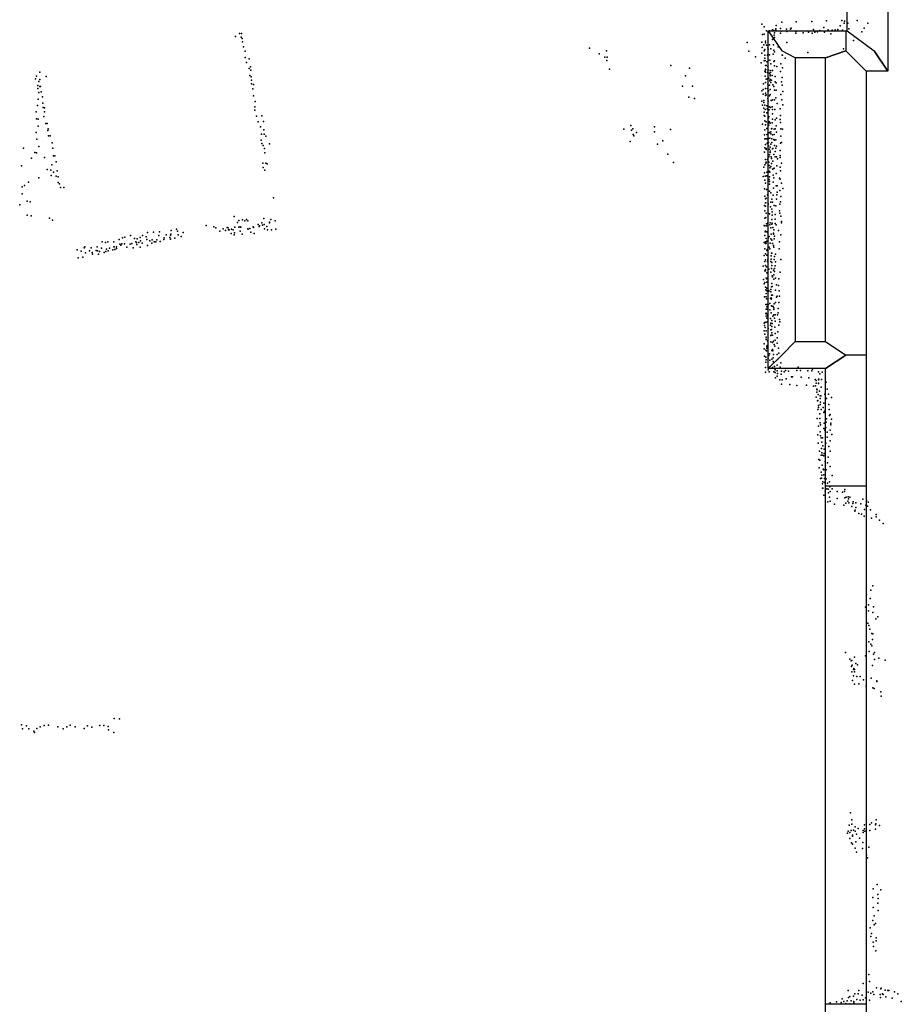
# Model space of a CAD drawing. Extents: x 6875 to 21635, y -14011 to 21863.
# Tile 15 of 16: x 17230 to 21141, y 13128 to 17497. Entities that reach past the tile are written whole.
import ezdxf

# ---------------------------------------------------------------- set-up
doc = ezdxf.new("R2010")
doc.units = 0
for name, color, linetype in [('P', 9, 'continuous'), ('ROOMS', 1, 'continuous'), ('WALLS', 3, 'continuous'), ('WINDOWS', 6, 'continuous')]:
    doc.layers.add(name, color=color, linetype=linetype)

msp = doc.modelspace()

# ---------------------------------------------------------------- linework, layer by layer
at = {"layer": 'P'}
for p in [(20522, 17477), (20611, 17486), (20674, 17488), (20744, 17489), (20809, 17492), (20877, 17494), (20887, 17482), (20889, 17490), (20904, 17481), (20945, 17493), (20993, 17482), (18206, 17436), (18215, 17435), (20532, 17466), (20533, 17433), (20543, 17448), (20557, 17447), (20557, 17447), (20570, 17452), (20576, 17449), (20578, 17438), (20584, 17456), (20585, 17450), (20586, 17471), (20605, 17458), (20605, 17437), (20608, 17446), (20632, 17455), (20633, 17445), (20649, 17455), (20653, 17459), (20673, 17444), (20673, 17437), (20706, 17439), (20730, 17441), (20745, 17437), (20751, 17454), (20757, 17442), (20770, 17443), (20779, 17449), (20797, 17462), (20800, 17442), (20817, 17452), (20829, 17434), (20834, 17451), (20848, 17452), (20858, 17448), (20859, 17454), (20870, 17470), (20880, 17450), (20908, 17457), (20966, 17443), (20977, 17459), (18188, 17422), (18213, 17419), (18218, 17413), (18219, 17399), (20457, 17396), (20523, 17398), (20526, 17431), (20539, 17402), (20539, 17394), (20565, 17427), (20569, 17409), (20577, 17429), (20579, 17418), (20633, 17396), (20929, 17404), (20935, 17421), (18223, 17377), (18230, 17357), (19758, 17371), (19801, 17346), (19833, 17359), (20465, 17357), (20523, 17349), (20524, 17374), (20531, 17385), (20533, 17359), (20536, 17365), (20543, 17384), (20549, 17372), (20550, 17366), (20556, 17385), (20562, 17367), (20574, 17385), (20575, 17362), (20579, 17354), (20595, 17377), (20727, 17352), (20885, 17368), (18231, 17329), (18236, 17307), (18249, 17324), (19826, 17331), (19835, 17316), (19837, 17331), (20494, 17332), (20520, 17305), (20533, 17314), (20535, 17326), (20536, 17339), (20537, 17316), (20544, 17310), (20547, 17339), (20550, 17317), (20556, 17341), (20558, 17317), (20563, 17301), (20573, 17344), (20575, 17312), (20579, 17315), (20607, 17301), (20612, 17340), (20614, 17340), (20626, 17326), (17320, 17264), (18249, 17281), (18254, 17288), (18255, 17273), (19846, 17278), (20118, 17294), (20201, 17282), (20536, 17268), (20538, 17294), (20539, 17278), (20539, 17264), (20540, 17274), (20542, 17294), (20547, 17263), (20549, 17290), (20550, 17274), (20556, 17260), (20559, 17271), (20561, 17262), (20568, 17272), (20570, 17271), (20579, 17292), (20589, 17290), (20605, 17267), (20614, 17283), (17301, 17234), (17305, 17246), (17315, 17223), (17320, 17232), (17348, 17245), (18251, 17250), (18257, 17244), (18258, 17229), (20184, 17248), (20537, 17246), (20539, 17219), (20541, 17233), (20547, 17235), (20554, 17238), (20558, 17226), (20559, 17252), (20560, 17248), (20560, 17232), (20562, 17218), (20565, 17228), (20568, 17250), (20581, 17245), (20582, 17221), (20586, 17217), (20609, 17222), (20612, 17240), (17311, 17205), (17311, 17191), (17315, 17174), (17320, 17201), (17323, 17201), (17326, 17177), (18259, 17212), (18265, 17190), (18268, 17210), (20171, 17202), (20215, 17202), (20523, 17181), (20528, 17187), (20530, 17213), (20538, 17192), (20539, 17171), (20547, 17191), (20549, 17211), (20550, 17206), (20552, 17182), (20556, 17207), (20559, 17187), (20571, 17208), (20575, 17201), (20578, 17184), (20586, 17185), (20612, 17207), (20615, 17178), (17313, 17144), (17331, 17154), (18268, 17159), (18275, 17134), (20198, 17153), (20224, 17148), (20522, 17135), (20529, 17166), (20531, 17138), (20531, 17129), (20538, 17160), (20542, 17163), (20549, 17148), (20550, 17136), (20550, 17136), (20557, 17159), (20559, 17165), (20564, 17138), (20570, 17142), (20579, 17141), (20585, 17150), (20606, 17165), (20611, 17142), (17303, 17088), (17309, 17116), (17333, 17126), (17334, 17107), (17341, 17106), (17341, 17088), (18273, 17111), (18274, 17095), (20525, 17117), (20531, 17105), (20533, 17086), (20536, 17117), (20537, 17098), (20544, 17084), (20545, 17115), (20546, 17102), (20555, 17097), (20556, 17111), (20561, 17107), (20568, 17110), (20570, 17099), (20580, 17098), (20590, 17125), (20603, 17101), (20615, 17119), (17305, 17057), (17312, 17055), (17337, 17068), (18281, 17069), (18289, 17044), (18304, 17071), (18312, 17045), (20532, 17072), (20535, 17048), (20536, 17069), (20541, 17044), (20552, 17062), (20552, 17039), (20553, 17067), (20553, 17046), (20557, 17042), (20568, 17039), (20570, 17079), (20570, 17055), (20581, 17053), (20588, 17060), (20604, 17054), (20605, 17072), (20605, 17041), (17304, 16997), (17313, 17025), (17346, 17036), (17353, 17036), (17355, 17005), (17357, 17013), (18299, 17022), (18314, 17009), (19910, 17011), (19941, 17028), (19944, 17007), (19950, 17012), (19967, 16996), (20047, 17022), (20047, 17000), (20117, 17010), (20526, 17033), (20536, 17009), (20539, 17030), (20544, 17014), (20554, 17029), (20556, 16996), (20560, 17038), (20562, 17000), (20565, 17013), (20567, 17014), (20577, 17011), (20582, 17012), (20586, 17026), (20588, 16998), (20607, 17012), (20614, 17011), (17307, 16967), (17358, 16982), (17366, 16981), (18302, 16963), (18303, 16989), (18315, 16989), (18322, 16980), (19939, 16957), (19951, 16987), (19955, 16982), (20083, 16960), (20534, 16986), (20535, 16968), (20540, 16969), (20544, 16988), (20544, 16969), (20552, 16952), (20553, 16970), (20555, 16995), (20558, 16971), (20562, 16990), (20566, 16969), (20567, 16952), (20570, 16986), (20575, 16965), (20577, 16987), (20579, 16962), (20584, 16964), (20606, 16980), (20609, 16952), (17248, 16927), (17298, 16908), (17315, 16934), (17374, 16951), (17377, 16927), (18305, 16948), (18311, 16939), (18316, 16925), (18338, 16946), (20060, 16944), (20534, 16909), (20535, 16929), (20538, 16943), (20541, 16926), (20541, 16921), (20546, 16949), (20552, 16937), (20556, 16922), (20559, 16931), (20560, 16913), (20563, 16945), (20569, 16924), (20571, 16925), (20578, 16939), (20582, 16912), (20584, 16927), (20588, 16936), (20603, 16916), (20605, 16949), (17283, 16883), (17305, 16906), (17340, 16885), (17380, 16893), (17386, 16893), (17392, 16867), (18318, 16906), (20105, 16900), (20130, 16864), (20538, 16876), (20541, 16865), (20547, 16876), (20551, 16890), (20554, 16888), (20554, 16865), (20556, 16897), (20559, 16907), (20564, 16889), (20565, 16881), (20571, 16869), (20576, 16899), (20581, 16888), (20587, 16888), (20592, 16880), (20603, 16894), (20603, 16886), (17239, 16849), (17353, 16832), (17368, 16829), (17373, 16853), (17381, 16821), (17397, 16827), (18309, 16861), (18311, 16841), (18318, 16829), (18322, 16861), (18328, 16858), (20531, 16842), (20536, 16853), (20540, 16861), (20544, 16821), (20555, 16850), (20555, 16825), (20558, 16840), (20562, 16846), (20565, 16859), (20570, 16834), (20575, 16836), (20577, 16838), (20589, 16849), (20603, 16842), (20605, 16827), (20609, 16861), (17315, 16795), (17370, 16806), (17392, 16802), (17401, 16799), (20528, 16801), (20534, 16817), (20536, 16785), (20537, 16803), (20543, 16804), (20548, 16804), (20555, 16788), (20557, 16820), (20557, 16799), (20557, 16779), (20558, 16820), (20573, 16807), (20576, 16796), (20586, 16815), (20600, 16794), (20604, 16790), (17242, 16756), (17252, 16762), (17269, 16776), (17401, 16775), (17407, 16769), (17411, 16752), (17427, 16753), (20534, 16747), (20538, 16772), (20543, 16743), (20556, 16767), (20556, 16736), (20572, 16776), (20574, 16750), (20586, 16760), (20590, 16760), (20602, 16739), (20609, 16772), (20615, 16748), (17241, 16725), (17263, 16692), (18357, 16706), (20535, 16714), (20538, 16702), (20541, 16705), (20547, 16720), (20563, 16729), (20566, 16701), (20572, 16718), (20587, 16701), (20589, 16720), (20590, 16732), (20607, 16713), (17231, 16676), (17277, 16689), (20534, 16673), (20535, 16649), (20538, 16669), (20539, 16685), (20540, 16684), (20550, 16680), (20550, 16679), (20561, 16667), (20562, 16688), (20567, 16657), (20570, 16688), (20577, 16672), (20584, 16671), (20601, 16649), (20602, 16679), (20605, 16689), (17264, 16630), (17281, 16627), (17363, 16616), (17376, 16608), (18182, 16623), (18202, 16606), (18219, 16609), (18229, 16604), (18237, 16610), (18243, 16605), (18314, 16615), (18344, 16610), (18363, 16604), (20535, 16616), (20540, 16619), (20542, 16638), (20550, 16638), (20557, 16635), (20567, 16611), (20568, 16645), (20568, 16630), (20581, 16612), (20582, 16633), (20602, 16638), (20606, 16625), (17902, 16561), (17926, 16567), (17930, 16559), (18057, 16584), (18091, 16578), (18101, 16573), (18133, 16569), (18144, 16562), (18151, 16575), (18155, 16574), (18157, 16564), (18159, 16564), (18170, 16567), (18177, 16564), (18185, 16576), (18196, 16597), (18203, 16577), (18208, 16578), (18212, 16577), (18243, 16569), (18244, 16568), (18251, 16571), (18266, 16578), (18267, 16575), (18289, 16588), (18292, 16580), (18294, 16582), (18304, 16596), (18307, 16586), (18315, 16588), (18316, 16569), (18326, 16580), (18330, 16565), (18338, 16598), (18339, 16595), (18347, 16564), (18367, 16567), (20533, 16584), (20535, 16583), (20543, 16591), (20543, 16582), (20549, 16596), (20558, 16587), (20560, 16595), (20562, 16573), (20566, 16590), (20568, 16594), (20571, 16575), (20575, 16565), (20582, 16592), (20586, 16587), (20596, 16562), (20610, 16601), (20610, 16595), (17672, 16522), (17686, 16529), (17697, 16532), (17722, 16539), (17739, 16526), (17751, 16524), (17765, 16531), (17766, 16516), (17775, 16539), (17791, 16534), (17795, 16522), (17798, 16553), (17808, 16516), (17818, 16520), (17824, 16554), (17839, 16520), (17848, 16539), (17851, 16555), (17870, 16522), (17872, 16529), (17880, 16543), (17896, 16531), (17900, 16541), (17900, 16523), (17901, 16546), (17918, 16528), (17933, 16542), (17947, 16535), (17955, 16552), (18118, 16558), (18169, 16549), (18182, 16542), (18184, 16551), (18208, 16558), (18218, 16546), (18255, 16554), (18270, 16549), (20535, 16540), (20537, 16556), (20538, 16558), (20541, 16526), (20545, 16555), (20548, 16554), (20550, 16528), (20555, 16535), (20563, 16524), (20564, 16545), (20567, 16518), (20574, 16550), (20574, 16546), (20577, 16525), (20578, 16536), (20606, 16542), (17486, 16476), (17516, 16484), (17520, 16489), (17540, 16471), (17548, 16485), (17570, 16473), (17574, 16489), (17576, 16472), (17593, 16483), (17596, 16511), (17611, 16508), (17616, 16479), (17622, 16512), (17623, 16471), (17629, 16483), (17643, 16476), (17648, 16512), (17648, 16489), (17649, 16489), (17653, 16477), (17660, 16489), (17660, 16482), (17674, 16501), (17679, 16496), (17684, 16502), (17696, 16502), (17706, 16487), (17720, 16501), (17728, 16504), (17734, 16484), (17745, 16511), (17748, 16509), (17750, 16499), (17759, 16508), (17765, 16488), (17773, 16505), (17798, 16495), (17817, 16505), (17827, 16511), (17835, 16511), (17853, 16513), (20532, 16508), (20535, 16480), (20538, 16512), (20539, 16504), (20542, 16506), (20544, 16473), (20545, 16514), (20546, 16478), (20555, 16487), (20558, 16481), (20559, 16506), (20570, 16504), (20574, 16495), (20576, 16487), (20599, 16481), (20601, 16511), (17490, 16440), (17503, 16470), (17511, 16444), (17522, 16463), (17552, 16464), (17553, 16456), (17580, 16457), (17584, 16469), (17605, 16464), (17612, 16469), (20533, 16450), (20538, 16458), (20539, 16431), (20544, 16452), (20549, 16432), (20564, 16449), (20564, 16434), (20565, 16461), (20566, 16461), (20577, 16433), (20578, 16446), (20583, 16457), (20607, 16433), (20529, 16403), (20536, 16424), (20538, 16389), (20539, 16407), (20543, 16401), (20548, 16424), (20554, 16390), (20563, 16424), (20565, 16393), (20566, 16420), (20566, 16407), (20574, 16385), (20578, 16393), (20581, 16405), (20583, 16422), (20530, 16344), (20536, 16382), (20538, 16382), (20541, 16350), (20544, 16374), (20544, 16350), (20545, 16347), (20562, 16377), (20568, 16361), (20569, 16356), (20576, 16365), (20576, 16346), (20578, 16380), (20583, 16350), (20598, 16347), (20603, 16377), (20532, 16325), (20536, 16331), (20538, 16310), (20540, 16298), (20543, 16296), (20544, 16332), (20544, 16306), (20546, 16333), (20562, 16300), (20565, 16312), (20566, 16327), (20568, 16313), (20583, 16297), (20588, 16320), (20596, 16318), (20534, 16268), (20542, 16282), (20542, 16268), (20543, 16258), (20548, 16292), (20553, 16292), (20554, 16295), (20561, 16262), (20562, 16289), (20564, 16257), (20565, 16275), (20565, 16262), (20570, 16275), (20587, 16266), (20590, 16270), (20599, 16294), (20600, 16270), (20540, 16233), (20541, 16212), (20545, 16233), (20545, 16223), (20545, 16213), (20551, 16234), (20558, 16237), (20558, 16210), (20565, 16227), (20568, 16226), (20572, 16225), (20575, 16219), (20576, 16211), (20577, 16236), (20583, 16242), (20595, 16215), (20598, 16242), (20540, 16194), (20541, 16195), (20542, 16182), (20544, 16173), (20546, 16191), (20547, 16183), (20561, 16171), (20564, 16197), (20571, 16182), (20576, 16188), (20578, 16172), (20581, 16187), (20592, 16188), (20595, 16196), (20600, 16167), (20533, 16151), (20534, 16140), (20536, 16153), (20537, 16131), (20541, 16155), (20547, 16156), (20551, 16127), (20561, 16142), (20563, 16151), (20565, 16123), (20566, 16136), (20567, 16162), (20568, 16149), (20580, 16132), (20581, 16159), (20598, 16141), (20602, 16156), (20533, 16117), (20536, 16102), (20541, 16078), (20542, 16117), (20542, 16088), (20542, 16079), (20562, 16121), (20562, 16096), (20564, 16097), (20567, 16107), (20570, 16097), (20581, 16104), (20591, 16086), (20593, 16112), (20532, 16036), (20533, 16058), (20544, 16040), (20545, 16047), (20546, 16051), (20548, 16072), (20562, 16068), (20569, 16034), (20570, 16065), (20574, 16071), (20577, 16056), (20580, 16048), (20581, 16075), (20591, 16062), (20596, 16040), (20534, 16004), (20540, 16031), (20540, 16000), (20543, 16027), (20551, 16015), (20551, 15995), (20553, 16007), (20556, 16015), (20566, 15991), (20567, 16029), (20571, 16028), (20572, 15996), (20574, 16012), (20590, 16012), (20598, 16017), (20539, 15954), (20540, 15977), (20542, 15988), (20556, 15955), (20558, 15986), (20570, 15954), (20573, 15981), (20578, 15958), (20578, 15950), (20590, 15964), (20592, 15989), (20603, 15955), (20606, 15974), (20684, 15955), (20747, 15947), (20539, 15933), (20551, 15944), (20555, 15934), (20575, 15934), (20581, 15943), (20582, 15932), (20583, 15908), (20590, 15939), (20591, 15916), (20592, 15927), (20608, 15924), (20609, 15938), (20621, 15935), (20627, 15941), (20631, 15903), (20640, 15937), (20654, 15912), (20659, 15913), (20677, 15940), (20694, 15941), (20697, 15911), (20727, 15939), (20731, 15908), (20744, 15939), (20774, 15935), (20779, 15925), (20790, 15933), (20602, 15899), (20610, 15880), (20612, 15899), (20647, 15879), (20678, 15874), (20720, 15875), (20752, 15871), (20759, 15901), (20760, 15873), (20763, 15896), (20763, 15884), (20773, 15899), (20774, 15884), (20774, 15883), (20775, 15902), (20786, 15866), (20787, 15900), (20808, 15889), (20764, 15822), (20767, 15858), (20767, 15845), (20768, 15855), (20772, 15834), (20778, 15849), (20781, 15828), (20781, 15816), (20784, 15828), (20802, 15836), (20809, 15816), (20812, 15857), (20818, 15836), (20832, 15821), (20770, 15806), (20771, 15807), (20773, 15785), (20774, 15776), (20781, 15789), (20782, 15800), (20795, 15776), (20798, 15796), (20820, 15790), (20771, 15768), (20780, 15748), (20785, 15767), (20798, 15754), (20801, 15760), (20821, 15767), (20822, 15741), (20825, 15745), (20768, 15728), (20773, 15693), (20779, 15727), (20781, 15708), (20782, 15699), (20799, 15706), (20806, 15688), (20807, 15711), (20809, 15726), (20829, 15706), (20829, 15700), (20831, 15724), (20771, 15655), (20781, 15669), (20783, 15650), (20785, 15641), (20792, 15642), (20797, 15683), (20802, 15675), (20812, 15667), (20812, 15644), (20825, 15675), (20833, 15656), (20772, 15618), (20789, 15623), (20793, 15606), (20806, 15618), (20820, 15603), (20826, 15629), (20778, 15583), (20785, 15564), (20787, 15594), (20789, 15575), (20792, 15564), (20798, 15562), (20799, 15591), (20799, 15572), (20817, 15556), (20825, 15582), (20775, 15545), (20780, 15543), (20790, 15520), (20804, 15536), (20813, 15531), (20826, 15515), (20777, 15508), (20786, 15490), (20788, 15476), (20794, 15503), (20797, 15499), (20798, 15477), (20807, 15500), (20835, 15474), (20782, 15461), (20787, 15462), (20792, 15437), (20793, 15447), (20800, 15444), (20801, 15461), (20808, 15460), (20813, 15440), (20823, 15446), (20824, 15424), (20791, 15419), (20793, 15419), (20798, 15387), (20804, 15405), (20810, 15416), (20816, 15414), (20818, 15398), (20822, 15379), (20826, 15404), (20835, 15415), (20856, 15403), (20880, 15401), (20889, 15403), (20890, 15413), (20897, 15379), (20905, 15380), (20815, 15357), (20825, 15360), (20845, 15347), (20857, 15372), (20886, 15343), (20890, 15376), (20895, 15352), (20904, 15361), (20907, 15371), (20907, 15371), (20908, 15353), (20912, 15378), (20922, 15337), (20926, 15350), (20927, 15357), (20940, 15353), (20962, 15349), (20970, 15370), (20983, 15343), (20987, 15364), (20991, 15338), (20994, 15356), (20935, 15316), (20936, 15321), (20940, 15332), (20953, 15306), (20964, 15303), (20977, 15294), (20978, 15324), (21004, 15322), (21029, 15301), (21009, 15285), (21030, 15291), (21044, 15277), (21061, 15262), (20987, 14946), (21006, 14965), (21015, 14985), (20996, 14901), (21003, 14929), (20982, 14891), (20995, 14874), (21015, 14866), (21017, 14892), (20992, 14819), (21028, 14838), (21037, 14847), (20997, 14809), (21001, 14793), (21010, 14774), (21014, 14772), (20997, 14737), (21006, 14726), (21013, 14747), (20893, 14689), (20999, 14693), (21011, 14718), (21017, 14682), (21022, 14689), (20912, 14659), (20919, 14652), (20922, 14653), (20934, 14669), (20940, 14640), (20982, 14675), (21022, 14658), (21042, 14664), (21069, 14655), (20920, 14627), (20922, 14604), (20923, 14633), (20929, 14614), (20931, 14618), (20933, 14604), (20934, 14614), (20947, 14635), (21013, 14631), (20925, 14565), (20929, 14586), (20944, 14582), (20952, 14550), (20959, 14582), (20974, 14568), (21007, 14575), (21033, 14563), (21033, 14560), (20933, 14548), (20985, 14540), (21014, 14533), (21020, 14529), (21050, 14515), (21051, 14496), (17650, 14397), (17673, 14395), (17238, 14368), (17243, 14351), (17261, 14364), (17271, 14350), (17293, 14340), (17296, 14334), (17306, 14352), (17322, 14359), (17339, 14365), (17358, 14367), (17399, 14359), (17423, 14350), (17439, 14359), (17454, 14367), (17476, 14360), (17516, 14352), (17531, 14363), (17551, 14358), (17586, 14365), (17604, 14365), (17623, 14361), (17625, 14346), (17648, 14334), (20915, 13977), (20921, 13946), (21030, 13946), (20905, 13896), (20910, 13923), (20919, 13899), (20922, 13928), (20929, 13901), (20936, 13896), (20937, 13915), (20950, 13908), (20972, 13899), (20978, 13925), (20978, 13907), (20979, 13897), (21001, 13926), (21002, 13900), (21009, 13933), (21026, 13905), (21027, 13925), (21028, 13929), (21044, 13921), (20902, 13888), (20912, 13890), (20913, 13864), (20925, 13879), (20925, 13877), (20925, 13874), (20943, 13883), (20955, 13865), (20972, 13890), (20920, 13845), (20924, 13839), (20936, 13821), (20939, 13849), (20969, 13820), (20971, 13846), (20997, 13826), (20943, 13803), (20987, 13790), (20991, 13778), (21016, 13640), (21034, 13659), (21050, 13636), (21014, 13602), (21037, 13616), (21038, 13597), (21016, 13557), (21037, 13577), (21038, 13544), (21014, 13500), (21021, 13520), (21003, 13467), (21021, 13481), (21026, 13487), (21006, 13429), (21009, 13443), (21029, 13423), (21016, 13404), (21018, 13384), (21030, 13410), (21028, 13366), (20997, 13261), (20972, 13220), (21000, 13229), (21031, 13201), (21050, 13197), (21051, 13200), (20878, 13153), (20905, 13190), (20907, 13158), (20913, 13163), (20929, 13164), (20935, 13174), (20950, 13174), (20953, 13189), (20968, 13168), (20982, 13157), (20994, 13182), (21006, 13177), (21014, 13184), (21019, 13172), (21047, 13172), (21049, 13159), (21057, 13174), (21060, 13171), (21069, 13191), (21073, 13161), (21081, 13190), (21085, 13189), (21100, 13155), (21111, 13183), (21125, 13175), (20825, 13135), (20854, 13139), (20875, 13136), (20886, 13141), (20895, 13131), (20901, 13144), (20912, 13130), (20918, 13144), (20931, 13140), (20931, 13135), (20944, 13150), (20958, 13147), (20972, 13148), (21000, 13146), (21141, 13140)]:
    msp.add_point(p, dxfattribs=at)
at = {"layer": 'ROOMS'}
for points in [[(20804.7, 12517.6), (20804.7, 15949), (20550.7, 15949), (20550.7, 17448.1), (20894.7, 17448.1), (20900.6, 17448.1), (20900.6, 19721.3), (20542.6, 19721.3), (20542.6, 21683.2), (7502.3, 21683.2), (7502.3, 21218.8), (7759.2, 21219.2), (7759.2, 20280.3), (7502.3, 20280.6), (7502.3, 16871.3), (7759.2, 16871.3), (7759.2, 15949.1), (7502.3, 15948.8), (7502.3, 12562)], [(20670.7, 16069), (20804.7, 16069), (20804.7, 17328.1), (20670.7, 17328.1), (20670.7, 16069)]]:
    msp.add_lwpolyline(points, dxfattribs=at)
at = {"layer": 'WALLS'}
for points in [[(20900.6, 17448.1), (20900.6, 19721.3), (21020.6, 19811.3), (21080.6, 19901.3), (21080.6, 17268.1), (21020.6, 17358.1)], [(20550.7, 17448.1), (20894.7, 17448.1), (20894.7, 17358.1), (20804.7, 17328.1), (20670.7, 17328.1), (20610.7, 17358.1)], [(20670.7, 17328.1), (20670.7, 16069), (20610.7, 16009), (20550.7, 15949), (20550.7, 17448.1), (20610.7, 17358.1)], [(20894.7, 17448.1), (20900.6, 17448.1), (21020.6, 17358.1), (21080.6, 17268.1), (20984.7, 17268.1), (20894.7, 17358.1)], [(20804.7, 16069), (20804.7, 17328.1), (20894.7, 17358.1), (20984.7, 17268.1), (20984.7, 16009), (20894.7, 16009)], [(20670.7, 16069), (20804.7, 16069), (20894.7, 16009), (20804.7, 15949), (20550.7, 15949), (20610.7, 16009)], [(20984.7, 16009), (20984.7, 12457.6), (20894.7, 12457.6), (20804.7, 12517.6), (20804.7, 15949), (20894.7, 16009)]]:
    msp.add_lwpolyline(points, dxfattribs=at)
at = {"layer": 'WINDOWS'}
msp.add_lwpolyline([(20984.7, 15428.2), (20984.7, 13128.2), (20804.7, 13128.2), (20804.7, 15428.2), (20984.7, 15428.2)], dxfattribs=at)

doc.saveas('drawing.dxf')
